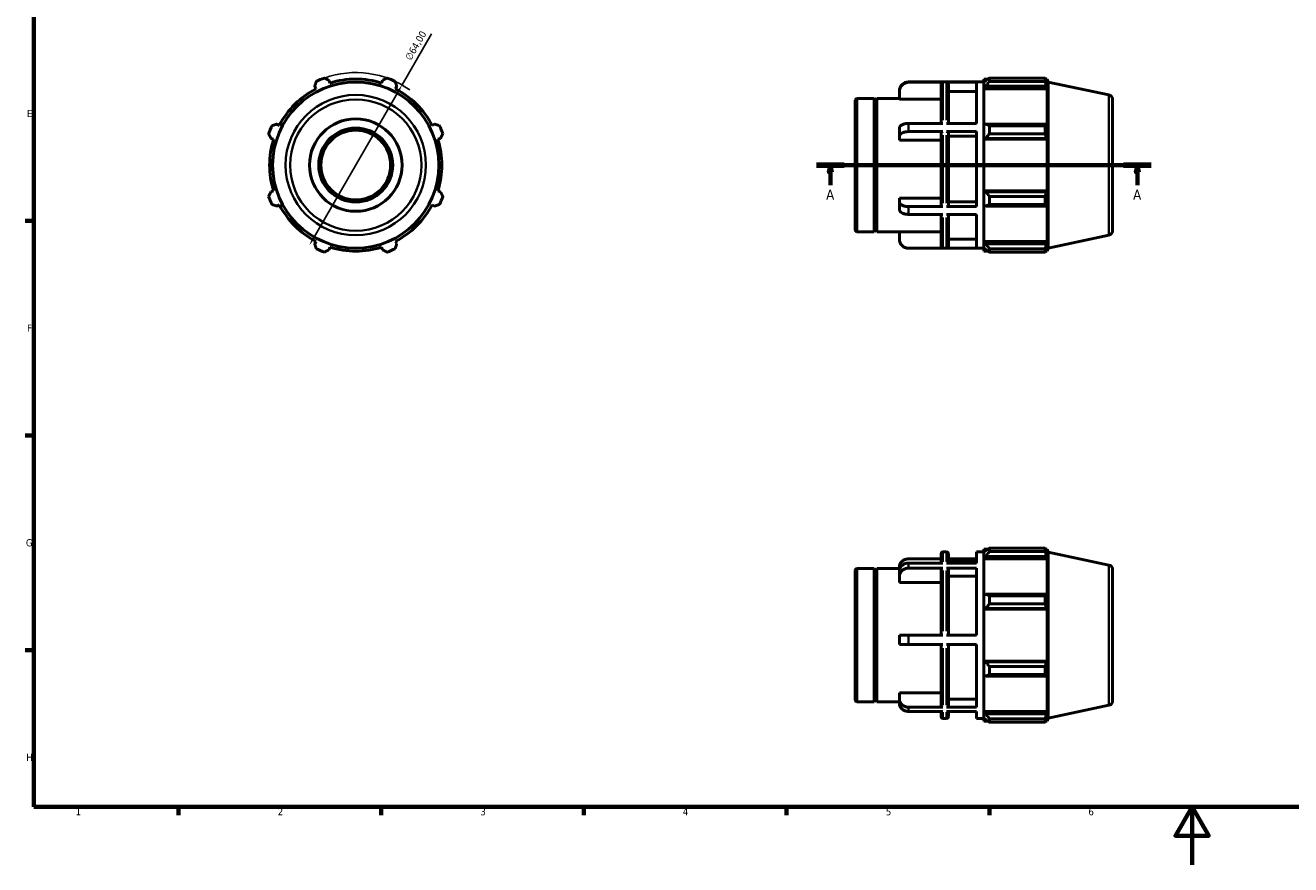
# Model space of a CAD drawing. Header units: millimetres. Extents: x 0 to 909, y 0 to 594.
# Tile 1 of 4: x 17 to 455, y 0 to 290. Entities that reach past the tile are written whole.
import ezdxf

# ---------------------------------------------------------------- set-up
doc = ezdxf.new("R2010")
doc.units = ezdxf.units.MM
doc.linetypes.add('CHAIN', pattern=[0.7087, 0.4724, -0.0591, 0.1181, -0.0591])
for name, color, linetype, lineweight in [('Border (ISO)', 7, 'Continuous', 70), ('Dimension (ISO)', 7, 'Continuous', 25), ('Section Line (ISO)', 7, 'CHAIN', 70), ('Visible (ISO)', 7, 'Continuous', 50), ('Visible Narrow (ISO)', 7, 'Continuous', 35)]:
    doc.layers.add(name, color=color, linetype=linetype, lineweight=lineweight)
doc.styles.add('Label Text (ISO)', font='tahoma.ttf')
doc.styles.add('Note Text (ISO)', font='tahoma.ttf')
doc.dimstyles.new('Default (ISO)', dxfattribs={"dimtxt": 2.5, "dimasz": 2.5, "dimexe": 3.175, "dimexo": 0, "dimgap": 0.762, "dimtad": 1, "dimrnd": 1e-08, "dimzin": 0, "dimtxsty": 'Note Text (ISO)', "dimcen": 0.09, "dimdle": 10, "dimclrd": 256, "dimclre": 256, "dimclrt": 256, "dimazin": 0, "dimtfac": 1.40208, "dimtmove": 0, "dimatfit": 3, "dimfxl": 1, "dimtolj": 1, "dimtzin": 0, "dimlwd": -1, "dimlwe": -1, "dimarcsym": 0})

# ---------------------------------------------------------------- blocks, each defined once
blk = doc.blocks.new('Borders Default Border')
at = {"layer": 'Border (ISO)'}
for p, q in [((20, 222.75), (17.1, 222.75)), ((20, 148.5), (17.1, 148.5)), ((20, 74.25), (17.1, 74.25)), ((70.08, 20), (70.08, 17.1)), ((140.17, 20), (140.17, 17.1)), ((210.25, 20), (210.25, 17.1)), ((280.33, 20), (280.33, 17.1)), ((350.42, 20), (350.42, 17.1))]:
    blk.add_line(p, q, dxfattribs=at)
at = {"layer": 'Border (ISO)', "flags": 128}
for points in [[(20, 20), (20, 574), (821, 574), (821, 20), (20, 20)], [(420.5, 0), (420.5, 20), (414.73, 10), (426.27, 10), (420.5, 20)]]:
    blk.add_lwpolyline(points, dxfattribs=at)
at = {"layer": 'Border (ISO)', "color": 232, "true_color": 0xca0064, "char_height": 2.5, "attachment_point": 7, "style": 'Note Text (ISO)'}
for s, insert in [('E', (17.64, 258.63)), ('F', (17.7, 184.38)), ('G', (17.31, 110.08)), ('H', (17.44, 35.88)), ('1', (34.48, 17.1)), ('2', (104.37, 17.1)), ('3', (174.43, 17.05)), ('4', (244.42, 17.1)), ('5', (314.64, 17.05)), ('6', (384.66, 17.05))]:
    blk.add_mtext(s, dxfattribs=dict(at, insert=insert))
blk = doc.blocks.new('2dTransSection0')
at = {"layer": 'Section Line (ISO)', "linetype": 'CHAIN'}
blk.add_line((290.68, 242.05), (406.38, 242.05), dxfattribs=at)
at = {"layer": 'Section Line (ISO)', "linetype": 'Continuous', "lineweight": 140}
for p, q in [((290.68, 242.05), (300.24, 242.05)), ((396.82, 242.05), (406.38, 242.05))]:
    blk.add_line(p, q, dxfattribs=at)
at = {"layer": 'Section Line (ISO)', "linetype": 'Continuous'}
for p, q in [((295.46, 242.05), (294.96, 239.55)), ((295.46, 239.55), (295.46, 242.05)), ((295.96, 239.55), (295.46, 242.05)), ((401.6, 242.05), (401.1, 239.55)), ((401.6, 239.55), (401.6, 242.05)), ((402.1, 239.55), (401.6, 242.05)), ((294.96, 239.55), (295.96, 239.55)), ((295.46, 235.13), (295.46, 239.55)), ((401.1, 239.55), (402.1, 239.55)), ((401.6, 235.13), (401.6, 239.55))]:
    blk.add_line(p, q, dxfattribs=at)
at = {"layer": 'Section Line (ISO)', "linetype": 'Continuous', "flags": 128}
for points in [[(295.96, 239.55), (295.46, 242.05), (294.96, 239.55), (295.96, 239.55)], [(402.1, 239.55), (401.6, 242.05), (401.1, 239.55), (402.1, 239.55)]]:
    blk.add_lwpolyline(points, dxfattribs=at)
at = {"layer": 'Section Line (ISO)'}
for points in [[(295.96, 239.55), (295.46, 242.05), (294.96, 239.55), (295.96, 239.55)], [(402.1, 239.55), (401.6, 242.05), (401.1, 239.55), (402.1, 239.55)]]:
    blk.add_solid(points, dxfattribs=at)
at = {"layer": 'Section Line (ISO)', "char_height": 3.5, "attachment_point": 7, "style": 'Label Text (ISO)'}
for insert in [(293.97, 230.05), (400.11, 230.05)]:
    blk.add_mtext('A', dxfattribs=dict(at, insert=insert))
blk = doc.blocks.new('*D12')
at = {"layer": 'Defpoints', "color": 0, "transparency": 16777216}
for p in [(147.34, 269.76), (115.34, 214.33)]:
    blk.add_point(p, dxfattribs=at)
at = {"layer": 'Dimension (ISO)', "transparency": 16777216}
for p, q in [((147.34, 269.76), (157.55, 287.44)), ((116.59, 216.5), (146.09, 267.59))]:
    blk.add_line(p, q, dxfattribs=at)
blk.add_arc((131.34, 242.05), 32, 54.3152, 109.792, dxfattribs=at)
for points in [[(145.73, 267.8), (146.45, 267.39), (147.34, 269.76)], [(116.23, 216.71), (116.95, 216.29), (115.34, 214.33)]]:
    blk.add_solid(points, dxfattribs=at)
at = {"layer": 'Dimension (ISO)', "color": 232, "true_color": 0xca0064, "transparency": 16777216, "insert": (148.23, 279.25), "char_height": 2.5, "attachment_point": 1, "rotation": 60, "style": 'Note Text (ISO)'}
blk.add_mtext('\\A1;∅64,00', dxfattribs=at)

msp = doc.modelspace()

# ---------------------------------------------------------------- linework, layer by layer
at = {"layer": 'Visible (ISO)'}
for p, q in [((122.392, 270.429), (122.103, 271.345)), ((140.578, 271.345), (140.29, 270.429)), ((348.531, 271.807), (348.531, 270.734)), ((348.531, 271.807), (349.894, 271.807)), ((349.171, 271.345), (348.531, 270.734)), ((350.451, 272.156), (350.451, 270.999)), ((350.451, 272.156), (369.719, 272.156)), ((369.719, 270.999), (369.719, 272.156)), ((369.9, 271.807), (370.446, 271.807)), ((370.446, 270.429), (370.134, 271.345)), ((370.781, 270.776), (370.446, 271.807)), ((370.446, 270.429), (370.446, 271.807)), ((117.156, 269.296), (117.599, 268.444)), ((145.082, 268.444), (145.525, 269.296)), ((319.288, 267.449), (319.288, 267.647)), ((319.288, 264.867), (319.288, 267.449)), ((322.488, 270.847), (348.531, 270.847)), ((334.338, 270.671), (322.488, 270.671)), ((333.698, 256.471), (333.698, 270.027)), ((345.988, 270.671), (335.601, 270.671)), ((336.241, 270.027), (336.241, 256.471)), ((345.988, 267.449), (336.241, 267.449)), ((345.988, 256.471), (345.988, 270.671)), ((348.531, 268.728), (348.531, 270.734)), ((348.531, 268.728), (349.171, 269.296)), ((348.531, 268.444), (348.531, 268.728)), ((348.531, 268.444), (348.531, 255.936)), ((348.531, 268.444), (370.446, 268.444)), ((349.171, 269.296), (370.134, 269.296)), ((369.719, 270.999), (350.451, 270.999)), ((370.134, 269.296), (370.446, 268.444)), ((370.446, 255.788), (370.446, 268.444)), ((370.781, 213.317), (370.781, 270.776)), ((391.764, 266.316), (370.781, 270.776)), ((304.031, 219.647), (304.031, 264.447)), ((304.671, 265.087), (310.531, 265.087)), ((310.531, 219.007), (310.531, 265.087)), ((311.031, 264.587), (310.531, 265.087)), ((311.031, 264.587), (311.531, 265.087)), ((311.031, 219.507), (311.031, 264.587)), ((311.531, 219.007), (311.531, 265.087)), ((311.531, 265.087), (319.288, 265.087)), ((333.698, 264.867), (319.288, 264.867)), ((393.031, 264.751), (393.031, 219.342)), ((104.943, 255.788), (104.092, 256.231)), ((158.589, 256.231), (157.738, 255.788)), ((319.288, 252.001), (319.288, 254.871)), ((334.338, 256.471), (322.488, 256.471)), ((345.988, 256.471), (335.601, 256.471)), ((349.171, 256.231), (348.531, 255.936)), ((348.531, 251.092), (348.531, 255.936)), ((370.134, 256.231), (349.171, 256.231)), ((350.451, 255.676), (350.451, 252.882)), ((350.451, 255.676), (369.719, 255.676)), ((369.719, 252.882), (369.719, 255.676)), ((370.446, 255.788), (370.134, 256.231)), ((102.042, 251.284), (102.958, 250.996)), ((159.723, 250.996), (160.639, 251.284)), ((319.288, 250.71), (319.288, 252.001)), ((333.698, 250.71), (319.288, 250.71)), ((334.338, 253.612), (322.488, 253.612)), ((333.698, 227.991), (333.698, 253.29)), ((345.988, 253.612), (335.601, 253.612)), ((336.241, 253.29), (336.241, 227.991)), ((345.988, 252.001), (336.241, 252.001)), ((345.988, 227.671), (345.988, 253.612)), ((348.531, 251.092), (349.171, 251.284)), ((348.531, 250.996), (348.531, 251.092)), ((348.531, 250.996), (348.531, 233.098)), ((348.531, 250.996), (370.446, 250.996)), ((349.171, 251.284), (370.134, 251.284)), ((369.719, 252.882), (350.451, 252.882)), ((370.134, 251.284), (370.446, 250.996)), ((370.446, 233.098), (370.446, 250.996)), ((102.958, 233.098), (102.042, 232.809)), ((160.639, 232.809), (159.723, 233.098)), ((348.531, 233.001), (348.531, 233.098)), ((348.531, 233.098), (370.446, 233.098)), ((349.171, 232.809), (348.531, 233.001)), ((348.531, 228.157), (348.531, 233.001)), ((370.134, 232.809), (349.171, 232.809)), ((370.446, 233.098), (370.134, 232.809)), ((104.092, 227.862), (104.943, 228.305)), ((157.738, 228.305), (158.589, 227.862)), ((319.288, 229.271), (319.288, 230.551)), ((319.288, 230.551), (333.698, 230.551)), ((319.288, 226.598), (319.288, 229.271)), ((334.338, 227.671), (322.488, 227.671)), ((345.988, 227.671), (335.601, 227.671)), ((336.241, 229.271), (345.988, 229.271)), ((348.531, 228.157), (349.171, 227.862)), ((348.531, 228.157), (348.531, 215.649)), ((349.171, 227.862), (370.134, 227.862)), ((350.451, 231.211), (350.451, 228.418)), ((350.451, 231.211), (369.719, 231.211)), ((369.719, 228.418), (350.451, 228.418)), ((369.719, 228.418), (369.719, 231.211)), ((370.134, 227.862), (370.446, 228.305)), ((370.446, 215.649), (370.446, 228.305)), ((334.338, 224.987), (322.488, 224.987)), ((333.698, 213.887), (333.698, 224.987)), ((345.988, 224.987), (335.601, 224.987)), ((336.241, 224.987), (336.241, 213.887)), ((345.988, 213.247), (345.988, 224.987)), ((304.671, 219.007), (310.531, 219.007)), ((311.031, 219.507), (310.531, 219.007)), ((311.031, 219.507), (311.531, 219.007)), ((311.531, 219.007), (319.288, 219.007)), ((319.288, 216.447), (319.288, 219.007)), ((319.288, 219.007), (333.698, 219.007)), ((117.599, 215.649), (117.156, 214.798)), ((145.525, 214.798), (145.082, 215.649)), ((336.241, 216.447), (345.988, 216.447)), ((348.531, 215.365), (348.531, 215.649)), ((348.531, 215.649), (370.446, 215.649)), ((348.531, 213.359), (348.531, 215.365)), ((349.171, 214.798), (348.531, 215.365)), ((370.134, 214.798), (349.171, 214.798)), ((370.446, 215.649), (370.134, 214.798)), ((391.764, 217.777), (370.781, 213.317)), ((122.103, 212.748), (122.392, 213.664)), ((140.29, 213.664), (140.578, 212.748)), ((334.338, 213.247), (322.488, 213.247)), ((322.488, 213.247), (348.531, 213.247)), ((345.988, 213.247), (335.601, 213.247)), ((348.531, 213.359), (349.171, 212.748)), ((348.531, 213.359), (348.531, 212.287)), ((348.531, 212.287), (349.894, 212.287)), ((350.451, 213.094), (350.451, 211.937)), ((350.451, 213.094), (369.719, 213.094)), ((369.719, 211.937), (350.451, 211.937)), ((369.719, 211.937), (369.719, 213.094)), ((369.9, 212.287), (370.446, 212.287)), ((370.134, 212.748), (370.446, 213.664)), ((370.446, 212.287), (370.446, 213.664)), ((370.781, 213.317), (370.446, 212.287)), ((350.451, 109.519), (350.451, 108.362)), ((350.451, 109.519), (369.719, 109.519)), ((369.719, 108.362), (369.719, 109.519)), ((333.698, 105.785), (322.488, 105.785)), ((333.698, 104.365), (333.698, 107.57)), ((334.338, 108.21), (335.601, 108.21)), ((336.241, 107.57), (336.241, 104.365)), ((345.988, 105.785), (336.241, 105.785)), ((336.241, 105.01), (345.988, 105.01)), ((345.988, 104.365), (345.988, 108.21)), ((345.988, 108.21), (348.531, 108.21)), ((348.531, 109.17), (348.531, 108.097)), ((348.531, 109.17), (349.894, 109.17)), ((349.171, 108.708), (348.531, 108.097)), ((348.531, 106.091), (348.531, 108.097)), ((348.531, 106.091), (349.171, 106.659)), ((348.531, 105.807), (348.531, 106.091)), ((348.531, 105.807), (348.531, 93.299)), ((348.531, 105.807), (370.446, 105.807)), ((349.171, 106.659), (370.134, 106.659)), ((369.719, 108.362), (350.451, 108.362)), ((369.9, 109.17), (370.446, 109.17)), ((370.446, 107.792), (370.134, 108.708)), ((370.134, 106.659), (370.446, 105.807)), ((370.781, 108.139), (370.446, 109.17)), ((370.446, 107.792), (370.446, 109.17)), ((370.446, 93.151), (370.446, 105.807)), ((370.781, 50.68), (370.781, 108.139)), ((391.764, 103.679), (370.781, 108.139)), ((304.031, 57.01), (304.031, 101.81)), ((304.671, 102.45), (310.531, 102.45)), ((310.531, 56.37), (310.531, 102.45)), ((311.031, 101.95), (310.531, 102.45)), ((311.031, 101.95), (311.531, 102.45)), ((311.031, 56.87), (311.031, 101.95)), ((311.531, 56.37), (311.531, 102.45)), ((311.531, 102.45), (319.445, 102.45)), ((319.288, 102.45), (319.288, 102.995)), ((319.288, 99.823), (319.288, 101.594)), ((334.338, 104.365), (322.488, 104.365)), ((334.338, 102.613), (322.488, 102.613)), ((333.698, 79.438), (333.698, 102.056)), ((345.988, 104.365), (335.601, 104.365)), ((345.988, 102.613), (335.601, 102.613)), ((336.241, 102.056), (336.241, 79.438)), ((345.988, 79.438), (345.988, 102.613)), ((393.031, 102.114), (393.031, 56.705)), ((319.288, 97.587), (319.288, 99.823)), ((333.698, 97.587), (319.288, 97.587)), ((345.988, 99.823), (336.241, 99.823)), ((349.171, 93.595), (348.531, 93.299)), ((348.531, 88.455), (348.531, 93.299)), ((370.134, 93.595), (349.171, 93.595)), ((350.451, 93.039), (350.451, 90.245)), ((350.451, 93.039), (369.719, 93.039)), ((369.719, 90.245), (369.719, 93.039)), ((370.446, 93.151), (370.134, 93.595)), ((348.531, 88.455), (349.171, 88.647)), ((348.531, 88.359), (348.531, 88.455)), ((348.531, 88.359), (348.531, 70.461)), ((348.531, 88.359), (370.446, 88.359)), ((349.171, 88.647), (370.134, 88.647)), ((369.719, 90.245), (350.451, 90.245)), ((370.134, 88.647), (370.446, 88.359)), ((370.446, 70.461), (370.446, 88.359)), ((319.288, 76.238), (319.288, 79.438)), ((334.338, 79.438), (322.488, 79.438)), ((335.601, 79.438), (345.988, 79.438)), ((334.338, 76.238), (322.488, 76.238)), ((333.698, 55.036), (333.698, 76.238)), ((345.988, 76.238), (335.601, 76.238)), ((336.241, 76.238), (336.241, 55.036)), ((345.988, 54.482), (345.988, 76.238)), ((348.531, 70.364), (348.531, 70.461)), ((348.531, 70.461), (370.446, 70.461)), ((348.531, 65.52), (348.531, 70.364)), ((349.171, 70.172), (348.531, 70.364)), ((370.134, 70.172), (349.171, 70.172)), ((370.446, 70.461), (370.134, 70.172)), ((350.451, 68.574), (350.451, 65.781)), ((350.451, 68.574), (369.719, 68.574)), ((369.719, 65.781), (350.451, 65.781)), ((369.719, 65.781), (369.719, 68.574)), ((370.134, 65.225), (370.446, 65.668)), ((370.446, 53.012), (370.446, 65.668)), ((348.531, 65.52), (348.531, 53.012)), ((348.531, 65.52), (349.171, 65.225)), ((349.171, 65.225), (370.134, 65.225)), ((319.288, 57.253), (319.288, 59.47)), ((319.288, 59.47), (333.698, 59.47)), ((319.288, 55.824), (319.288, 57.253)), ((336.241, 57.253), (345.988, 57.253)), ((304.671, 56.37), (310.531, 56.37)), ((311.031, 56.87), (310.531, 56.37)), ((311.031, 56.87), (311.531, 56.37)), ((311.531, 56.37), (319.288, 56.37)), ((334.338, 54.482), (322.488, 54.482)), ((334.338, 53.034), (322.488, 53.034)), ((333.698, 51.25), (333.698, 53.034)), ((345.988, 54.482), (335.601, 54.482)), ((345.988, 53.034), (335.601, 53.034)), ((336.241, 53.034), (336.241, 51.25)), ((345.988, 50.61), (345.988, 53.034)), ((348.531, 52.728), (348.531, 53.012)), ((348.531, 53.012), (370.446, 53.012)), ((348.531, 50.722), (348.531, 52.728)), ((349.171, 52.161), (348.531, 52.728)), ((370.446, 53.012), (370.134, 52.161)), ((391.764, 55.14), (370.781, 50.68)), ((334.338, 50.61), (335.601, 50.61)), ((345.988, 50.61), (348.531, 50.61)), ((348.531, 50.722), (348.531, 49.65)), ((348.531, 50.722), (349.171, 50.111)), ((348.531, 49.65), (349.894, 49.65)), ((370.134, 52.161), (349.171, 52.161)), ((350.451, 50.457), (350.451, 49.3)), ((350.451, 50.457), (369.719, 50.457)), ((369.719, 49.3), (350.451, 49.3)), ((369.719, 49.3), (369.719, 50.457)), ((369.9, 49.65), (370.446, 49.65)), ((370.134, 50.111), (370.446, 51.027)), ((370.446, 49.65), (370.446, 51.027)), ((370.781, 50.68), (370.446, 49.65))]:
    msp.add_line(p, q, dxfattribs=at)
for radius in [28.729, 16, 12.8, 12.059]:
    msp.add_circle((131.341, 242.047), radius, dxfattribs=at)
for centre, radius, start, end in [((131.341, 242.047), 32, 109.79198, 115.20802), ((131.341, 242.047), 29.76, 72.5, 107.5), ((131.341, 242.047), 32, 64.79198, 70.20802), ((131.341, 242.047), 29.76, 117.5, 152.5), ((131.341, 242.047), 29.76, 27.5, 62.5), ((322.488, 267.647), 3.2, 90, 180), ((304.671, 264.447), 0.64, 90, 180), ((391.431, 264.751), 1.6, 0, 78), ((131.341, 242.047), 32, 154.79198, 160.20802), ((131.341, 242.047), 32, 19.79198, 25.20802), ((131.341, 242.047), 29.76, 162.5, 197.5), ((131.341, 242.047), 29.76, 342.5, 17.5), ((131.341, 242.047), 32, 199.79198, 205.20802), ((131.341, 242.047), 29.76, 207.5, 242.5), ((131.341, 242.047), 29.76, 297.5, 332.5), ((131.341, 242.047), 32, 334.79198, 340.20802), ((304.671, 219.647), 0.64, 180, 270), ((391.431, 219.342), 1.6, 282, 0), ((322.488, 216.447), 3.2, 180, 270), ((131.341, 242.047), 32, 244.79198, 250.20802), ((131.341, 242.047), 29.76, 252.5, 287.5), ((131.341, 242.047), 32, 289.79198, 295.20802), ((334.338, 107.57), 0.64, 90, 180), ((335.601, 107.57), 0.64, 0, 90), ((304.671, 101.81), 0.64, 90, 180), ((391.431, 102.114), 1.6, 0, 78), ((304.671, 57.01), 0.64, 180, 270), ((391.431, 56.705), 1.6, 282, 0), ((334.338, 51.25), 0.64, 180, 270), ((335.601, 51.25), 0.64, 270, 0)]:
    msp.add_arc(centre, radius, start, end, dxfattribs=at)
for points, weights in [([(120.505, 272.156), (121.32, 271.742), (122.103, 271.345)], [1, 1.00111952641, 1.00142215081]), ([(140.578, 271.345), (141.361, 271.742), (142.176, 272.156)], [1.00142215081, 1.00111952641, 1]), ([(350.451, 272.156), (349.786, 271.742), (349.171, 271.345)], [1.01262619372, 1.00911492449, 1.00479491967]), ([(369.719, 272.156), (369.935, 271.742), (370.134, 271.345)], [1, 1.00111952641, 1.00142215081]), ([(117.156, 269.296), (117.428, 270.13), (117.712, 270.999)], [1.00142215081, 1.00111952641, 1]), ([(144.97, 270.999), (145.253, 270.13), (145.525, 269.296)], [1, 1.00111952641, 1.00142215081]), ([(349.171, 269.296), (349.786, 270.13), (350.451, 270.999)], [1.00479491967, 1.00911492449, 1.01262619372]), ([(370.134, 269.296), (369.935, 270.13), (369.719, 270.999)], [1.00142215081, 1.00111952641, 1]), ([(102.388, 255.676), (103.257, 255.959), (104.092, 256.231)], [1, 1.00111952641, 1.00142215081]), ([(158.589, 256.231), (159.424, 255.959), (160.293, 255.676)], [1.00142215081, 1.00111952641, 1]), ([(350.451, 255.676), (349.786, 255.959), (349.171, 256.231)], [1.01262619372, 1.00911492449, 1.00479491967]), ([(369.719, 255.676), (369.935, 255.959), (370.134, 256.231)], [1, 1.00111952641, 1.00142215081]), ([(102.042, 251.284), (101.645, 252.067), (101.231, 252.882)], [1.00142215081, 1.00111952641, 1]), ([(161.45, 252.882), (161.036, 252.067), (160.639, 251.284)], [1, 1.00111952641, 1.00142215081]), ([(349.171, 251.284), (349.786, 252.067), (350.451, 252.882)], [1.00479491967, 1.00911492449, 1.01262619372]), ([(370.134, 251.284), (369.935, 252.067), (369.719, 252.882)], [1.00142215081, 1.00111952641, 1]), ([(101.231, 231.211), (101.645, 232.026), (102.042, 232.809)], [1, 1.00111952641, 1.00142215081]), ([(160.639, 232.809), (161.036, 232.026), (161.45, 231.211)], [1.00142215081, 1.00111952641, 1]), ([(350.451, 231.211), (349.786, 232.026), (349.171, 232.809)], [1.01262619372, 1.00911492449, 1.00479491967]), ([(369.719, 231.211), (369.935, 232.026), (370.134, 232.809)], [1, 1.00111952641, 1.00142215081]), ([(104.092, 227.862), (103.257, 228.134), (102.388, 228.418)], [1.00142215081, 1.00111952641, 1]), ([(160.293, 228.418), (159.424, 228.134), (158.589, 227.862)], [1, 1.00111952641, 1.00142215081]), ([(349.171, 227.862), (349.786, 228.134), (350.451, 228.418)], [1.00479491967, 1.00911492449, 1.01262619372]), ([(370.134, 227.862), (369.935, 228.134), (369.719, 228.418)], [1.00142215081, 1.00111952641, 1]), ([(117.712, 213.094), (117.428, 213.963), (117.156, 214.798)], [1, 1.00111952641, 1.00142215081]), ([(145.525, 214.798), (145.253, 213.963), (144.97, 213.094)], [1.00142215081, 1.00111952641, 1]), ([(350.451, 213.094), (349.786, 213.963), (349.171, 214.798)], [1.01262619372, 1.00911492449, 1.00479491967]), ([(369.719, 213.094), (369.935, 213.963), (370.134, 214.798)], [1, 1.00111952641, 1.00142215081]), ([(122.103, 212.748), (121.32, 212.351), (120.505, 211.937)], [1.00142215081, 1.00111952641, 1]), ([(142.176, 211.937), (141.361, 212.351), (140.578, 212.748)], [1, 1.00111952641, 1.00142215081]), ([(349.171, 212.748), (349.786, 212.351), (350.451, 211.937)], [1.00479491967, 1.00911492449, 1.01262619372]), ([(370.134, 212.748), (369.935, 212.351), (369.719, 211.937)], [1.00142215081, 1.00111952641, 1]), ([(350.451, 109.519), (349.786, 109.105), (349.171, 108.708)], [1.01262619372, 1.00911492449, 1.00479491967]), ([(369.719, 109.519), (369.935, 109.105), (370.134, 108.708)], [1, 1.00111952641, 1.00142215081]), ([(349.171, 106.659), (349.786, 107.493), (350.451, 108.362)], [1.00479491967, 1.00911492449, 1.01262619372]), ([(370.134, 106.659), (369.935, 107.493), (369.719, 108.362)], [1.00142215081, 1.00111952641, 1]), ([(350.451, 93.039), (349.786, 93.322), (349.171, 93.595)], [1.01262619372, 1.00911492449, 1.00479491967]), ([(369.719, 93.039), (369.935, 93.322), (370.134, 93.595)], [1, 1.00111952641, 1.00142215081]), ([(349.171, 88.647), (349.786, 89.43), (350.451, 90.245)], [1.00479491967, 1.00911492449, 1.01262619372]), ([(370.134, 88.647), (369.935, 89.43), (369.719, 90.245)], [1.00142215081, 1.00111952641, 1]), ([(350.451, 68.574), (349.786, 69.389), (349.171, 70.172)], [1.01262619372, 1.00911492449, 1.00479491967]), ([(369.719, 68.574), (369.935, 69.389), (370.134, 70.172)], [1, 1.00111952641, 1.00142215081]), ([(349.171, 65.225), (349.786, 65.497), (350.451, 65.781)], [1.00479491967, 1.00911492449, 1.01262619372]), ([(370.134, 65.225), (369.935, 65.497), (369.719, 65.781)], [1.00142215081, 1.00111952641, 1]), ([(350.451, 50.457), (349.786, 51.326), (349.171, 52.161)], [1.01262619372, 1.00911492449, 1.00479491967]), ([(349.171, 50.111), (349.786, 49.714), (350.451, 49.3)], [1.00479491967, 1.00911492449, 1.01262619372]), ([(369.719, 50.457), (369.935, 51.326), (370.134, 52.161)], [1, 1.00111952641, 1.00142215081]), ([(370.134, 50.111), (369.935, 49.714), (369.719, 49.3)], [1.00142215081, 1.00111952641, 1])]:
    msp.add_rational_spline(points, weights, degree=2, dxfattribs=at)
for points, knots in [([(319.288, 267.449), (319.288, 267.848), (319.381, 268.318), (319.685, 269.053), (319.948, 269.45), (320.508, 270.011), (320.902, 270.276), (321.631, 270.579), (322.094, 270.671), (322.488, 270.671)], [-0.47557166, -0.47557166, -0.47557166, -0.47557166, -0.35593326, -0.35593326, -0.23682682, -0.23682682, -0.11822826, -0.11822826, 0, 0, 0, 0]), ([(333.698, 270.027), (333.698, 270.107), (333.716, 270.201), (333.777, 270.348), (333.83, 270.427), (333.942, 270.539), (334.02, 270.592), (334.166, 270.653), (334.259, 270.671), (334.338, 270.671)], [0.285262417, 0.285262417, 0.285262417, 0.285262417, 0.309156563, 0.309156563, 0.332970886, 0.332970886, 0.356693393, 0.356693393, 0.380341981, 0.380341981, 0.380341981, 0.380341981]), ([(335.601, 270.671), (335.68, 270.671), (335.772, 270.653), (335.918, 270.592), (335.997, 270.539), (336.109, 270.427), (336.162, 270.348), (336.222, 270.201), (336.241, 270.107), (336.241, 270.027)], [0, 0, 0, 0, 0.023648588, 0.023648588, 0.047371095, 0.047371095, 0.071185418, 0.071185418, 0.095079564, 0.095079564, 0.095079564, 0.095079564]), ([(322.488, 256.471), (322.093, 256.471), (321.629, 256.425), (320.899, 256.273), (320.505, 256.142), (319.946, 255.863), (319.683, 255.666), (319.381, 255.301), (319.288, 255.068), (319.288, 254.871)], [0, 0, 0, 0, 0.11847699, 0.11847699, 0.236954, 0.236954, 0.35543106, 0.35543106, 0.47390816, 0.47390816, 0.47390816, 0.47390816]), ([(319.288, 252.001), (319.288, 252.2), (319.381, 252.435), (319.685, 252.803), (319.948, 253.001), (320.508, 253.282), (320.902, 253.414), (321.631, 253.566), (322.094, 253.612), (322.488, 253.612)], [-0.47557166, -0.47557166, -0.47557166, -0.47557166, -0.35593326, -0.35593326, -0.23682682, -0.23682682, -0.11822826, -0.11822826, 0, 0, 0, 0]), ([(334.338, 253.612), (334.259, 253.612), (334.166, 253.603), (334.02, 253.572), (333.941, 253.546), (333.829, 253.49), (333.777, 253.45), (333.716, 253.377), (333.698, 253.33), (333.698, 253.29)], [0, 0, 0, 0, 0.023685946, 0.023685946, 0.047446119, 0.047446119, 0.071223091, 0.071223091, 0.09507957, 0.09507957, 0.09507957, 0.09507957]), ([(336.241, 253.29), (336.241, 253.33), (336.222, 253.377), (336.162, 253.45), (336.109, 253.49), (335.997, 253.546), (335.918, 253.572), (335.772, 253.603), (335.68, 253.612), (335.601, 253.612)], [-0.095079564, -0.095079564, -0.095079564, -0.095079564, -0.071185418, -0.071185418, -0.047371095, -0.047371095, -0.023648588, -0.023648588, 0, 0, 0, 0]), ([(322.488, 227.671), (322.093, 227.671), (321.629, 227.717), (320.899, 227.868), (320.505, 228), (319.946, 228.279), (319.683, 228.476), (319.381, 228.841), (319.288, 229.073), (319.288, 229.271)], [0, 0, 0, 0, 0.11847699, 0.11847699, 0.236954, 0.236954, 0.35543106, 0.35543106, 0.47390816, 0.47390816, 0.47390816, 0.47390816]), ([(333.698, 227.991), (333.698, 227.951), (333.716, 227.905), (333.777, 227.832), (333.829, 227.793), (333.941, 227.737), (334.02, 227.71), (334.166, 227.68), (334.259, 227.671), (334.338, 227.671)], [-0.094781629, -0.094781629, -0.094781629, -0.094781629, -0.071086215, -0.071086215, -0.047390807, -0.047390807, -0.023695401, -0.023695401, 0, 0, 0, 0]), ([(335.601, 227.671), (335.68, 227.671), (335.773, 227.68), (335.919, 227.71), (335.997, 227.737), (336.109, 227.793), (336.162, 227.832), (336.222, 227.905), (336.241, 227.951), (336.241, 227.991)], [0, 0, 0, 0, 0.023695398, 0.023695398, 0.047390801, 0.047390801, 0.071086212, 0.071086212, 0.094781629, 0.094781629, 0.094781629, 0.094781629]), ([(319.288, 226.598), (319.288, 226.399), (319.381, 226.164), (319.685, 225.796), (319.948, 225.598), (320.508, 225.317), (320.902, 225.185), (321.631, 225.033), (322.094, 224.987), (322.488, 224.987)], [-0.47557166, -0.47557166, -0.47557166, -0.47557166, -0.35593326, -0.35593326, -0.23682682, -0.23682682, -0.11822826, -0.11822826, 0, 0, 0, 0]), ([(322.488, 213.247), (322.093, 213.247), (321.629, 213.339), (320.899, 213.641), (320.505, 213.905), (319.946, 214.463), (319.683, 214.857), (319.381, 215.587), (319.288, 216.052), (319.288, 216.447)], [0, 0, 0, 0, 0.11847699, 0.11847699, 0.236954, 0.236954, 0.35543106, 0.35543106, 0.47390816, 0.47390816, 0.47390816, 0.47390816]), ([(333.698, 213.887), (333.698, 213.808), (333.716, 213.715), (333.777, 213.569), (333.829, 213.49), (333.941, 213.378), (334.02, 213.325), (334.166, 213.265), (334.259, 213.247), (334.338, 213.247)], [-0.094781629, -0.094781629, -0.094781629, -0.094781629, -0.071086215, -0.071086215, -0.047390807, -0.047390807, -0.023695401, -0.023695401, 0, 0, 0, 0]), ([(335.601, 213.247), (335.68, 213.247), (335.773, 213.265), (335.919, 213.325), (335.997, 213.378), (336.109, 213.49), (336.162, 213.569), (336.222, 213.715), (336.241, 213.808), (336.241, 213.887)], [0, 0, 0, 0, 0.023695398, 0.023695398, 0.047390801, 0.047390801, 0.071086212, 0.071086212, 0.094781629, 0.094781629, 0.094781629, 0.094781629]), ([(319.288, 102.995), (319.288, 103.34), (319.381, 103.747), (319.685, 104.384), (319.948, 104.728), (320.508, 105.214), (320.902, 105.443), (321.631, 105.705), (322.094, 105.785), (322.488, 105.785)], [-0.47557166, -0.47557166, -0.47557166, -0.47557166, -0.35593326, -0.35593326, -0.23682682, -0.23682682, -0.11822826, -0.11822826, 0, 0, 0, 0]), ([(322.488, 104.365), (322.093, 104.365), (321.629, 104.285), (320.899, 104.023), (320.505, 103.795), (319.946, 103.312), (319.683, 102.97), (319.381, 102.338), (319.288, 101.936), (319.288, 101.594)], [0, 0, 0, 0, 0.11847699, 0.11847699, 0.236954, 0.236954, 0.35543106, 0.35543106, 0.47390816, 0.47390816, 0.47390816, 0.47390816]), ([(319.288, 99.823), (319.288, 100.168), (319.381, 100.575), (319.685, 101.212), (319.948, 101.556), (320.508, 102.042), (320.902, 102.271), (321.631, 102.533), (322.094, 102.613), (322.488, 102.613)], [-0.47557166, -0.47557166, -0.47557166, -0.47557166, -0.35593326, -0.35593326, -0.23682682, -0.23682682, -0.11822826, -0.11822826, 0, 0, 0, 0]), ([(334.338, 102.613), (334.259, 102.613), (334.166, 102.597), (334.02, 102.545), (333.941, 102.499), (333.829, 102.401), (333.777, 102.333), (333.716, 102.206), (333.698, 102.125), (333.698, 102.056)], [0, 0, 0, 0, 0.023685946, 0.023685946, 0.047446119, 0.047446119, 0.071223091, 0.071223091, 0.09507957, 0.09507957, 0.09507957, 0.09507957]), ([(336.241, 102.056), (336.241, 102.125), (336.222, 102.206), (336.162, 102.333), (336.109, 102.402), (335.997, 102.499), (335.918, 102.545), (335.772, 102.597), (335.68, 102.613), (335.601, 102.613)], [-0.095079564, -0.095079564, -0.095079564, -0.095079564, -0.071185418, -0.071185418, -0.047371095, -0.047371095, -0.023648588, -0.023648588, 0, 0, 0, 0]), ([(322.488, 79.438), (322.093, 79.438), (321.629, 79.438), (320.899, 79.438), (320.505, 79.438), (319.946, 79.438), (319.683, 79.438), (319.381, 79.438), (319.288, 79.438), (319.288, 79.438)], [0, 0, 0, 0, 0.11847699, 0.11847699, 0.236954, 0.236954, 0.35543106, 0.35543106, 0.47390816, 0.47390816, 0.47390816, 0.47390816]), ([(319.288, 76.238), (319.288, 76.238), (319.381, 76.238), (319.685, 76.238), (319.948, 76.238), (320.508, 76.238), (320.902, 76.238), (321.631, 76.238), (322.094, 76.238), (322.488, 76.238)], [-0.47557166, -0.47557166, -0.47557166, -0.47557166, -0.35593326, -0.35593326, -0.23682682, -0.23682682, -0.11822826, -0.11822826, 0, 0, 0, 0]), ([(322.488, 54.482), (322.093, 54.482), (321.629, 54.562), (320.899, 54.824), (320.505, 55.052), (319.946, 55.536), (319.683, 55.877), (319.381, 56.509), (319.288, 56.911), (319.288, 57.253)], [0, 0, 0, 0, 0.11847699, 0.11847699, 0.236954, 0.236954, 0.35543106, 0.35543106, 0.47390816, 0.47390816, 0.47390816, 0.47390816]), ([(319.288, 55.824), (319.288, 55.479), (319.381, 55.072), (319.685, 54.435), (319.948, 54.092), (320.508, 53.605), (320.902, 53.376), (321.631, 53.114), (322.094, 53.034), (322.488, 53.034)], [-0.47557166, -0.47557166, -0.47557166, -0.47557166, -0.35593326, -0.35593326, -0.23682682, -0.23682682, -0.11822826, -0.11822826, 0, 0, 0, 0]), ([(333.698, 55.036), (333.698, 54.968), (333.716, 54.887), (333.777, 54.761), (333.829, 54.693), (333.941, 54.596), (334.02, 54.551), (334.166, 54.498), (334.259, 54.482), (334.338, 54.482)], [-0.094781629, -0.094781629, -0.094781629, -0.094781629, -0.071086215, -0.071086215, -0.047390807, -0.047390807, -0.023695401, -0.023695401, 0, 0, 0, 0]), ([(335.601, 54.482), (335.68, 54.482), (335.773, 54.498), (335.919, 54.551), (335.997, 54.596), (336.109, 54.693), (336.162, 54.761), (336.222, 54.887), (336.241, 54.968), (336.241, 55.036)], [0, 0, 0, 0, 0.023695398, 0.023695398, 0.047390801, 0.047390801, 0.071086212, 0.071086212, 0.094781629, 0.094781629, 0.094781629, 0.094781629])]:
    msp.add_open_spline(points, degree=3, knots=knots, dxfattribs=at)
at = {"layer": 'Visible Narrow (ISO)'}
for p, q in [((322.488, 270.846), (322.488, 270.688)), ((334.338, 270.492), (334.338, 257.621)), ((335.601, 257.621), (335.601, 270.492)), ((304.671, 264.803), (304.671, 219.29)), ((391.764, 218.076), (391.764, 266.017)), ((322.488, 256.332), (322.488, 253.759)), ((334.338, 252.366), (334.338, 228.854)), ((335.601, 228.854), (335.601, 252.366)), ((322.488, 227.532), (322.488, 225.117)), ((334.338, 223.92), (334.338, 213.279)), ((335.601, 213.279), (335.601, 223.92)), ((322.488, 213.247), (322.488, 213.247)), ((334.338, 108.2), (334.338, 104.732)), ((335.601, 104.732), (335.601, 108.2)), ((304.671, 102.166), (304.671, 56.653)), ((322.488, 104.285), (322.488, 102.708)), ((334.338, 101.79), (334.338, 80.785)), ((335.601, 80.785), (335.601, 101.79)), ((391.764, 55.439), (391.764, 103.38)), ((322.488, 79.277), (322.488, 76.397)), ((334.338, 74.902), (334.338, 55.184)), ((335.601, 55.184), (335.601, 74.902)), ((322.488, 54.402), (322.488, 53.099)), ((334.338, 52.801), (334.338, 50.616)), ((335.601, 50.616), (335.601, 52.801))]:
    msp.add_line(p, q, dxfattribs=at)
for radius in [24.269, 22.704]:
    msp.add_circle((131.341, 242.047), radius, dxfattribs=at)

# ---------------------------------------------------------------- block references
msp.add_blockref('Borders Default Border', (0, 0))
at = {"layer": 'Section Line (ISO)'}
msp.add_blockref('2dTransSection0', (0, 0), dxfattribs=at)

# ---------------------------------------------------------------- dimensions: what is measured, and where the dimension line sits
at = {"layer": 'Dimension (ISO)'}
dim = msp.add_diameter_dim_2p(p1=(115.341, 214.334), p2=(147.341, 269.759), dimstyle='Default (ISO)', override={"dimdec": 2, "dimlfac": 1, "dimtp": 0, "dimtm": 0, "dimtdec": 2, "dimatfit": 2}, dxfattribs=at)
dim.commit()
dim.dimension.update_dxf_attribs({"geometry": '*D12', "text_midpoint": (154.419, 282.019), "dimtype": 163})

doc.saveas('drawing.dxf')
